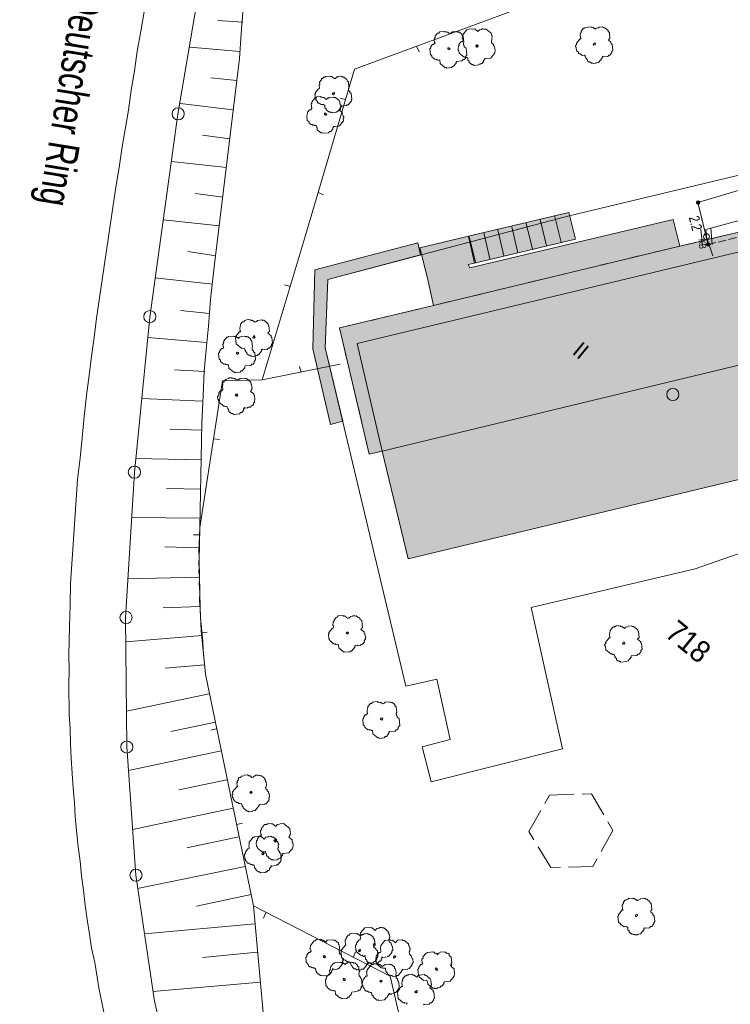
# Model space of a CAD drawing. Header units: metres. Extents: x -740 to 758, y -633 to 854.
# Tile 50 of 256: x -548 to -512, y -96 to -45. Entities that reach past the tile are written whole.
import ezdxf

# ---------------------------------------------------------------- set-up
doc = ezdxf.new("R2010")
doc.units = ezdxf.units.M
doc.header["$MEASUREMENT"] = 0
for name, pattern in [('1248_416', [1.664, 1.248, -0.416]), ('416_125', [0.5408, 0.416, -0.1248]), ('832_832', [1.664, 0.832, -0.832])]:
    doc.linetypes.add(name, pattern=pattern)
for name, color, linetype in [('Gas.LOVION', 7, 'Continuous'), ('Grundkarte.LOVION', 7, 'Continuous'), ('Grundkarte_Text.LOVION', 7, 'Continuous'), ('Strom.LOVION', 7, 'Continuous'), ('StromBemass.LOVION', 7, 'Continuous')]:
    doc.layers.add(name, color=color, linetype=linetype)
doc.styles.add('ERSTELLTER_STIL_1', font='arial.ttf')

msp = doc.modelspace()

# ---------------------------------------------------------------- hatches: boundary and pattern name
at = {"layer": 'Gas.LOVION', "linetype": 'Continuous', "lineweight": 13}
msp.add_hatch(color=7, dxfattribs=at).paths.add_polyline_path([(-512.062, -57.306), (-512.777, -57.553), (-512.638, -57.909), (-511.937, -57.678)])
at = {"layer": 'Grundkarte.LOVION', "linetype": 'Continuous', "lineweight": 18}
for color, points in [(9, [(-531.549, -61.133), (-530.03, -67.605), (-529.365, -67.451), (-528.028, -72.965), (-495.425, -65.137), (-497.963, -54.598), (-505.758, -56.483), (-508.678, -57.153), (-508.782, -56.69), (-509.023, -55.738), (-514.107, -56.945), (-526.726, -59.981)]), (254, [(-519.463, -56.581), (-519.802, -55.226), (-524.945, -56.438), (-524.631, -57.826)]), (254, [(-514.107, -56.945), (-514.447, -55.589), (-524.875, -58.056), (-524.951, -57.886), (-524.631, -57.826), (-524.945, -56.438), (-527.428, -57.035), (-527.039, -58.593), (-526.726, -59.981)]), (254, [(-514.107, -56.945), (-514.447, -55.589), (-524.875, -58.056), (-524.951, -57.886), (-524.631, -57.826), (-524.945, -56.438), (-527.428, -57.035), (-527.039, -58.593), (-526.726, -59.981)]), (254, [(-527.542, -56.78), (-532.816, -58.153), (-532.922, -62.213), (-532.011, -66.084), (-531.378, -65.904), (-532.278, -62.15), (-532.147, -58.649), (-527.394, -57.386)])]:
    msp.add_hatch(color=color, dxfattribs=at).paths.add_polyline_path(points)
at = {"layer": 'Strom.LOVION', "linetype": 'Continuous', "lineweight": 13}
msp.add_hatch(color=7, dxfattribs=at).paths.add_polyline_path([(-512.132, -56.737), (-513.159, -56.97), (-513.107, -57.201), (-512.083, -56.939)])
at = {"layer": 'StromBemass.LOVION', "linetype": 'Continuous', "lineweight": 13}
for points in [[(-513.102, -54.773), (-513.096, -54.764), (-513.09, -54.754), (-513.086, -54.743), (-513.083, -54.731), (-513.081, -54.719), (-513.081, -54.708), (-513.083, -54.696), (-513.086, -54.685), (-513.09, -54.674), (-513.096, -54.663), (-513.103, -54.654), (-513.111, -54.645), (-513.12, -54.638), (-513.13, -54.631), (-513.141, -54.626), (-513.152, -54.623), (-513.163, -54.621), (-513.175, -54.62), (-513.187, -54.621), (-513.199, -54.623), (-513.21, -54.627), (-513.22, -54.632), (-513.23, -54.638), (-513.239, -54.646), (-513.247, -54.654), (-513.254, -54.664), (-513.26, -54.674), (-513.264, -54.685), (-513.267, -54.697), (-513.269, -54.708), (-513.269, -54.72), (-513.267, -54.732), (-513.264, -54.743), (-513.26, -54.754), (-513.254, -54.764), (-513.247, -54.774), (-513.239, -54.782), (-513.23, -54.79), (-513.22, -54.796), (-513.209, -54.801), (-513.198, -54.805), (-513.186, -54.807), (-513.175, -54.808), (-513.163, -54.807), (-513.151, -54.805), (-513.14, -54.801), (-513.129, -54.796), (-513.12, -54.79), (-513.11, -54.782)], [(-512.585, -56.915), (-512.578, -56.905), (-512.573, -56.895), (-512.568, -56.884), (-512.565, -56.873), (-512.564, -56.861), (-512.564, -56.849), (-512.565, -56.837), (-512.568, -56.826), (-512.573, -56.815), (-512.578, -56.805), (-512.585, -56.795), (-512.594, -56.787), (-512.603, -56.779), (-512.613, -56.773), (-512.623, -56.768), (-512.635, -56.764), (-512.646, -56.762), (-512.658, -56.762), (-512.67, -56.762), (-512.681, -56.765), (-512.692, -56.768), (-512.703, -56.773), (-512.713, -56.78), (-512.722, -56.787), (-512.73, -56.796), (-512.737, -56.805), (-512.743, -56.816), (-512.747, -56.827), (-512.75, -56.838), (-512.751, -56.85), (-512.751, -56.862), (-512.75, -56.873), (-512.747, -56.885), (-512.742, -56.896), (-512.737, -56.906), (-512.73, -56.915), (-512.722, -56.924), (-512.712, -56.931), (-512.703, -56.938), (-512.692, -56.943), (-512.681, -56.946), (-512.669, -56.949), (-512.657, -56.949), (-512.646, -56.948), (-512.634, -56.946), (-512.623, -56.943), (-512.612, -56.937), (-512.602, -56.931), (-512.593, -56.924)], [(-512.584, -56.921), (-512.577, -56.911), (-512.572, -56.901), (-512.567, -56.89), (-512.565, -56.879), (-512.563, -56.867), (-512.563, -56.855), (-512.565, -56.844), (-512.568, -56.832), (-512.572, -56.821), (-512.578, -56.811), (-512.585, -56.801), (-512.593, -56.793), (-512.602, -56.785), (-512.612, -56.779), (-512.622, -56.774), (-512.634, -56.771), (-512.645, -56.768), (-512.657, -56.768), (-512.669, -56.768), (-512.68, -56.771), (-512.692, -56.774), (-512.702, -56.779), (-512.712, -56.786), (-512.721, -56.793), (-512.729, -56.802), (-512.736, -56.811), (-512.742, -56.822), (-512.746, -56.833), (-512.749, -56.844), (-512.75, -56.856), (-512.75, -56.868), (-512.749, -56.879), (-512.746, -56.891), (-512.741, -56.902), (-512.736, -56.912), (-512.729, -56.921), (-512.721, -56.93), (-512.712, -56.937), (-512.702, -56.944), (-512.691, -56.949), (-512.68, -56.952), (-512.668, -56.954), (-512.656, -56.955), (-512.645, -56.954), (-512.633, -56.952), (-512.622, -56.948), (-512.611, -56.943), (-512.601, -56.937), (-512.592, -56.93)]]:
    msp.add_hatch(color=7, dxfattribs=at).paths.add_polyline_path(points)

# ---------------------------------------------------------------- linework, layer by layer
at = {"layer": 'Gas.LOVION', "color": 5, "linetype": 'Continuous', "lineweight": 18}
msp.add_lwpolyline([(-476.437, -50.912), (-476.544, -50.878), (-482.316, -49.122), (-486.721, -47.602), (-492.199, -47.192), (-496.886, -50.34), (-500.934, -53.07), (-506.84, -54.49), (-512.787, -56.091), (-512.749, -56.472), (-512.418, -57.444)], dxfattribs=at)
at = {"layer": 'Gas.LOVION', "color": 251, "linetype": 'Continuous', "lineweight": 13}
for points in [[(-512.957, -56.921), (-513.04, -56.072)], [(-512.446, -56.856), (-512.529, -56.007)]]:
    msp.add_lwpolyline(points, dxfattribs=at)
msp.add_circle((-512.747, -56.463), 0.152, dxfattribs=at)
at = {"layer": 'Grundkarte.LOVION', "color": 8, "linetype": 'Continuous', "lineweight": 18}
for points in [[(-532.589, 43.216), (-531.329, 33.35), (-530.721, 25.311), (-530.592, 17.343), (-531.009, 9.825), (-532.069, 0.411), (-532.14, -0.069), (-531.421, -0.176), (-533.377, -12.514), (-535.621, -25.532), (-537.077, -33.92), (-537.845, -38.458), (-539.832, -50.179), (-541.269, -60.575), (-542.056, -68.544), (-542.511, -75.977), (-542.456, -82.592), (-541.99, -89.167), (-541.036, -95.606), (-539.528, -101.961), (-537.416, -107.843)], [(-532.589, 43.216), (-531.329, 33.35), (-530.721, 25.311), (-530.592, 17.343), (-531.009, 9.825), (-532.069, 0.411), (-532.14, -0.069), (-531.421, -0.176), (-533.377, -12.514), (-535.621, -25.532), (-537.077, -33.92), (-537.845, -38.458), (-539.832, -50.179), (-541.269, -60.575), (-542.056, -68.544), (-542.511, -75.977), (-542.456, -82.592), (-541.99, -89.167), (-541.036, -95.606), (-539.528, -101.961)], [(-539.528, -101.961), (-541.036, -95.606), (-541.99, -89.167), (-542.456, -82.592), (-542.511, -75.977), (-542.056, -68.544), (-541.269, -60.575), (-539.832, -50.179), (-537.845, -38.458), (-537.077, -33.92), (-506.655, -27.961), (-494.07, -25.489), (-488.65, -24.397), (-482.82, -23.266), (-479.165, -22.554), (-492.451, -73.181), (-493.663, -77.408), (-494.869, -81.102), (-496.361, -84.884), (-497.678, -88.648), (-498.423, -90.996), (-501.026, -100.65)], [(-531.515, -62.991), (-535.515, -63.796), (-533.307, -56.457), (-530.777, -47.875), (-520.793, -44.18), (-517.947, -30.365), (-506.655, -27.961)], [(-543.532, -96.678), (-543.879, -94.938), (-543.963, -94.385), (-544.096, -93.629), (-544.255, -92.906), (-544.356, -92.177), (-544.489, -91.422), (-544.59, -90.693), (-544.664, -89.931), (-544.765, -89.202), (-544.84, -88.441), (-544.94, -87.712), (-545.089, -86.19), (-545.132, -85.455), (-545.206, -84.694), (-545.248, -83.959), (-545.296, -83.166), (-545.339, -82.431), (-545.354, -81.664), (-545.397, -80.929), (-545.428, -79.395), (-545.412, -78.655), (-545.428, -77.888), (-545.395, -76.407), (-545.355, -75.31), (-545.341, -74.244), (-544.978, -68.889), (-544.847, -67.812), (-544.742, -66.767), (-544.643, -65.664), (-544.512, -64.587), (-544.375, -63.569), (-544.264, -62.583), (-544.122, -61.623), (-544.011, -60.637), (-543.013, -53.919), (-542.844, -52.927), (-542.701, -51.967), (-542.363, -49.983), (-542.226, -48.965), (-542.057, -47.973), (-541.921, -46.955), (-541.725, -45.931), (-541.556, -44.939)], [(-527.464, -46.99), (-527.61, -46.708)], [(-531.518, -49.366), (-531.245, -49.428)], [(-532.363, -54.326), (-532.64, -54.205)], [(-519.802, -55.226), (-519.463, -56.581)], [(-534.366, -58.925), (-534.062, -59.014)], [(-533.603, -63.107), (-533.515, -63.394)], [(-535.515, -63.796), (-537.55, -63.847), (-538.708, -71.349), (-538.763, -72.596), (-538.74, -72.83), (-538.759, -73.246), (-538.742, -73.422), (-538.751, -73.629), (-538.728, -73.864), (-538.747, -74.279), (-538.706, -74.689), (-538.725, -75.105), (-538.685, -75.515), (-538.671, -75.957), (-538.551, -77.186), (-538.537, -77.628), (-538.417, -78.858), (-535.955, -90.735), (-528.953, -94.336), (-524.459, -113.699)], [(-537.7, -66.847), (-537.998, -66.817)], [(-539.025, -71.735), (-538.7, -71.733)], [(-538.33, -76.721), (-538.623, -76.75)], [(-538.137, -81.727), (-537.876, -81.672)], [(-536.517, -86.504), (-536.836, -86.565)], [(-535.45, -91.365), (-535.33, -91.088)], [(-530.73, -93.091), (-530.851, -93.369)]]:
    msp.add_lwpolyline(points, dxfattribs=at)
at = {"layer": 'Grundkarte.LOVION', "color": 253, "linetype": 'Continuous', "lineweight": 18}
for points in [[(-539.528, -101.961), (-541.036, -95.606), (-541.99, -89.167), (-542.456, -82.592), (-542.511, -75.977), (-542.056, -68.544), (-541.269, -60.575), (-539.832, -50.179), (-537.845, -38.458), (-537.077, -33.92), (-506.655, -27.961), (-494.07, -25.489), (-488.65, -24.397), (-482.82, -23.266), (-479.165, -22.554), (-492.451, -73.181), (-493.663, -77.408), (-494.869, -81.102), (-496.361, -84.884), (-497.678, -88.648), (-498.423, -90.996), (-501.026, -100.65)], [(-510.146, -72.37), (-513.318, -73.478), (-521.726, -75.452), (-520.132, -82.686), (-526.853, -84.377), (-527.323, -82.591), (-525.882, -82.213), (-526.569, -79.118), (-528.159, -79.48), (-532.278, -62.15), (-532.147, -58.649), (-519.785, -55.401), (-509.649, -52.962)], [(-508.782, -56.69), (-530.644, -61.931), (-529.365, -67.451), (-528.028, -72.965), (-495.425, -65.137)]]:
    msp.add_lwpolyline(points, dxfattribs=at)
at = {"layer": 'Grundkarte.LOVION', "color": 7, "linetype": 'Continuous', "lineweight": 13}
for points in [[(-539.528, -101.961), (-541.036, -95.606), (-541.99, -89.167), (-542.456, -82.592), (-542.511, -75.977), (-542.056, -68.544), (-541.269, -60.575), (-539.832, -50.179), (-537.845, -38.458)], [(-536.432, -44.142), (-536.565, -45.81), (-536.682, -47.329), (-537.973, -58.007), (-538.164, -59.681), (-538.267, -61.05), (-538.386, -62.244), (-538.485, -63.348), (-538.541, -64.594), (-538.611, -65.99), (-538.642, -67.796), (-538.708, -71.349), (-538.75, -73.038), (-538.728, -73.864), (-538.712, -74.631), (-538.685, -75.515), (-538.635, -76.633), (-538.417, -78.858), (-535.955, -90.735), (-535.333, -97.708)], [(-536.508, -45.48), (-537.787, -45.398)], [(-536.658, -46.972), (-539.221, -46.75)], [(-536.808, -48.465), (-538.151, -48.33)], [(-537.016, -49.963), (-539.708, -49.635)], [(-537.165, -51.455), (-538.573, -51.268)], [(-537.347, -52.921), (-540.156, -52.605)], [(-537.523, -54.446), (-538.931, -54.258)], [(-537.705, -55.912), (-540.573, -55.601)], [(-537.881, -57.436), (-539.321, -57.223)], [(-538.063, -58.902), (-541.021, -58.571)], [(-538.212, -60.395), (-539.705, -60.245)], [(-538.362, -61.887), (-541.373, -61.62)], [(-538.453, -63.374), (-539.998, -63.289)], [(-538.571, -64.893), (-541.688, -64.754)], [(-538.603, -66.374), (-540.233, -66.326)], [(-538.662, -67.887), (-542.008, -67.83)], [(-538.663, -69.394), (-540.41, -69.358)], [(-538.695, -70.875), (-542.216, -70.835)], [(-538.754, -72.388), (-540.501, -72.352)], [(-538.754, -73.896), (-542.381, -73.984)], [(-538.696, -75.397), (-540.581, -75.464)], [(-538.58, -76.893), (-542.508, -77.218)], [(-538.463, -78.389), (-540.486, -78.558)], [(-538.229, -79.874), (-542.458, -80.76)], [(-537.91, -81.32), (-540.197, -81.81)], [(-537.618, -82.799), (-542.368, -83.796)], [(-537.326, -84.278), (-539.788, -84.785)], [(-537.007, -85.725), (-542.161, -86.82)], [(-536.714, -87.203), (-539.379, -87.76)], [(-536.39, -88.709), (-541.895, -89.838)], [(-536.071, -90.155), (-538.88, -90.755)], [(-535.896, -91.645), (-541.549, -92.169)], [(-535.753, -93.109), (-538.563, -93.384)], [(-535.604, -94.632), (-541.114, -95.111)]]:
    msp.add_lwpolyline(points, dxfattribs=at)
at = {"layer": 'Grundkarte.LOVION', "color": 9, "linetype": 'Continuous', "lineweight": 18}
for points in [[(-524.09, -47.34), (-524.17, -47.436), (-524.164, -47.495), (-524.243, -47.591), (-524.302, -47.597), (-524.328, -47.629), (-524.387, -47.635), (-524.413, -47.667), (-524.647, -47.69), (-524.711, -47.637), (-524.77, -47.642), (-524.899, -47.537), (-524.904, -47.478), (-524.969, -47.425), (-524.98, -47.308), (-525.012, -47.282), (-525.071, -47.288), (-525.103, -47.261), (-525.161, -47.267), (-525.418, -47.056), (-525.43, -46.939), (-525.462, -46.912), (-525.474, -46.795), (-525.447, -46.763), (-525.453, -46.704), (-525.426, -46.672), (-525.432, -46.614), (-525.327, -46.485), (-525.268, -46.479), (-525.215, -46.415), (-525.221, -46.357), (-525.253, -46.33), (-525.259, -46.272), (-525.232, -46.239), (-525.238, -46.181), (-525.212, -46.149), (-525.217, -46.09), (-525.032, -45.865), (-524.974, -45.859), (-524.947, -45.827), (-524.772, -45.81), (-524.74, -45.837), (-524.623, -45.825), (-524.462, -45.957), (-524.383, -45.861), (-524.266, -45.849), (-524.239, -45.817), (-524.181, -45.811), (-524.148, -45.838), (-524.031, -45.826), (-523.774, -46.038), (-523.763, -46.155), (-523.731, -46.181), (-523.725, -46.24), (-523.751, -46.272), (-523.74, -46.389), (-523.766, -46.421), (-523.755, -46.538), (-523.658, -46.618), (-523.653, -46.676), (-523.621, -46.703), (-523.615, -46.761), (-523.583, -46.787), (-523.566, -46.963), (-523.592, -46.995), (-523.586, -47.054), (-523.798, -47.311)], [(-518.072, -47.224), (-518.099, -47.256), (-518.093, -47.315), (-518.278, -47.54), (-518.395, -47.551), (-518.421, -47.583), (-518.538, -47.595), (-518.571, -47.568), (-518.629, -47.574), (-518.693, -47.521), (-518.752, -47.527), (-518.848, -47.448), (-518.854, -47.389), (-518.918, -47.336), (-518.924, -47.278), (-518.956, -47.251), (-518.962, -47.193), (-518.994, -47.166), (-519.111, -47.178), (-519.208, -47.099), (-519.266, -47.104), (-519.298, -47.078), (-519.304, -47.019), (-519.4, -46.94), (-519.418, -46.764), (-519.45, -46.738), (-519.455, -46.68), (-519.403, -46.615), (-519.408, -46.557), (-519.223, -46.332), (-519.165, -46.326), (-519.197, -46.3), (-519.22, -46.065), (-519.167, -46.001), (-519.173, -45.943), (-519.041, -45.782), (-518.982, -45.776), (-518.956, -45.744), (-518.663, -45.715), (-518.631, -45.742), (-518.572, -45.736), (-518.444, -45.842), (-518.391, -45.777), (-518.274, -45.766), (-518.247, -45.734), (-518.072, -45.717), (-518.007, -45.769), (-517.949, -45.764), (-517.788, -45.896), (-517.783, -45.954), (-517.718, -46.007), (-517.69, -46.3), (-517.769, -46.396), (-517.64, -46.502), (-517.635, -46.561), (-517.57, -46.613), (-517.542, -46.906), (-517.595, -46.97), (-517.589, -47.029), (-517.694, -47.158), (-517.753, -47.163), (-517.806, -47.228), (-518.04, -47.25)], [(-525.554, -47.483), (-525.58, -47.515), (-525.575, -47.573), (-525.707, -47.734), (-525.765, -47.74), (-525.818, -47.804), (-526.052, -47.827), (-526.085, -47.801), (-526.143, -47.806), (-526.4, -47.595), (-526.417, -47.419), (-526.476, -47.425), (-526.508, -47.399), (-526.567, -47.404), (-526.599, -47.378), (-526.657, -47.384), (-526.818, -47.252), (-526.824, -47.193), (-526.888, -47.14), (-526.917, -46.847), (-526.864, -46.783), (-526.87, -46.725), (-526.79, -46.628), (-526.732, -46.622), (-526.653, -46.526), (-526.685, -46.5), (-526.696, -46.383), (-526.67, -46.35), (-526.675, -46.292), (-526.649, -46.26), (-526.655, -46.201), (-526.523, -46.04), (-526.464, -46.035), (-526.411, -45.97), (-526.177, -45.948), (-526.145, -45.974), (-526.086, -45.968), (-526.054, -45.995), (-525.996, -45.989), (-525.899, -46.068), (-525.873, -46.036), (-525.814, -46.03), (-525.761, -45.966), (-525.586, -45.949), (-525.554, -45.975), (-525.495, -45.97), (-525.463, -45.996), (-525.404, -45.99), (-525.276, -46.096), (-525.27, -46.154), (-525.206, -46.207), (-525.177, -46.5), (-525.204, -46.532), (-525.192, -46.649), (-525.16, -46.676), (-525.154, -46.734), (-525.058, -46.813), (-525.024, -47.165), (-525.103, -47.261), (-525.097, -47.32), (-525.15, -47.384), (-525.208, -47.39), (-525.261, -47.454)], [(-525.91, -46.867), (-525.936, -46.899), (-526.001, -46.847), (-526.006, -46.788), (-525.948, -46.782), (-525.883, -46.835)], [(-524.472, -46.756), (-524.505, -46.73), (-524.531, -46.762), (-524.563, -46.736), (-524.537, -46.703), (-524.569, -46.677), (-524.542, -46.645), (-524.51, -46.671), (-524.484, -46.639), (-524.452, -46.666), (-524.478, -46.698), (-524.446, -46.724)], [(-518.454, -46.641), (-518.513, -46.646), (-518.545, -46.62), (-518.519, -46.588), (-518.492, -46.556), (-518.434, -46.55), (-518.46, -46.582), (-518.428, -46.609)], [(-531.451, -49.744), (-531.445, -49.802), (-531.657, -50.06), (-531.715, -50.065), (-531.742, -50.097), (-531.917, -50.115), (-531.949, -50.088), (-532.008, -50.094), (-532.04, -50.068), (-532.099, -50.073), (-532.227, -49.968), (-532.233, -49.909), (-532.297, -49.856), (-532.309, -49.739), (-532.373, -49.686), (-532.49, -49.698), (-532.586, -49.618), (-532.645, -49.624), (-532.677, -49.598), (-532.683, -49.539), (-532.747, -49.486), (-532.753, -49.428), (-532.785, -49.401), (-532.808, -49.167), (-532.781, -49.135), (-532.787, -49.077), (-532.629, -48.884), (-532.57, -48.878), (-532.587, -48.702), (-532.561, -48.67), (-532.572, -48.553), (-532.467, -48.425), (-532.472, -48.366), (-532.414, -48.36), (-532.361, -48.296), (-532.303, -48.29), (-532.276, -48.258), (-532.042, -48.235), (-532.01, -48.262), (-531.951, -48.256), (-531.823, -48.362), (-531.764, -48.356), (-531.711, -48.292), (-531.653, -48.286), (-531.626, -48.254), (-531.451, -48.237), (-531.386, -48.289), (-531.328, -48.284), (-531.167, -48.416), (-531.161, -48.474), (-531.097, -48.527), (-531.069, -48.82), (-531.095, -48.852), (-531.083, -48.969), (-531.019, -49.022), (-531.013, -49.08), (-530.949, -49.133), (-530.921, -49.426), (-530.947, -49.458), (-530.941, -49.517), (-531.1, -49.71), (-531.158, -49.715), (-531.185, -49.747), (-531.419, -49.77)], [(-531.849, -50.817), (-531.901, -50.882), (-531.896, -50.94), (-532.001, -51.069), (-532.06, -51.074), (-532.113, -51.139), (-532.405, -51.167), (-532.438, -51.141), (-532.496, -51.147), (-532.689, -50.988), (-532.7, -50.871), (-532.733, -50.845), (-532.738, -50.786), (-532.77, -50.76), (-532.829, -50.765), (-532.861, -50.739), (-532.92, -50.745), (-532.952, -50.718), (-533.01, -50.724), (-533.107, -50.645), (-533.113, -50.586), (-533.209, -50.507), (-533.232, -50.273), (-533.205, -50.241), (-533.211, -50.182), (-533.185, -50.15), (-533.19, -50.091), (-533.085, -49.963), (-533.026, -49.957), (-532.973, -49.893), (-532.996, -49.659), (-532.97, -49.626), (-532.976, -49.568), (-532.817, -49.375), (-532.759, -49.369), (-532.706, -49.305), (-532.53, -49.288), (-532.498, -49.314), (-532.439, -49.309), (-532.407, -49.335), (-532.349, -49.329), (-532.22, -49.435), (-532.167, -49.371), (-532.109, -49.365), (-532.082, -49.333), (-531.848, -49.31), (-531.816, -49.336), (-531.757, -49.331), (-531.565, -49.489), (-531.559, -49.548), (-531.527, -49.574), (-531.515, -49.691), (-531.483, -49.718), (-531.477, -49.776), (-531.504, -49.808), (-531.492, -49.925), (-531.545, -49.99), (-531.417, -50.095), (-531.405, -50.212), (-531.373, -50.239), (-531.367, -50.297), (-531.335, -50.324), (-531.33, -50.382), (-531.356, -50.414), (-531.345, -50.532), (-531.556, -50.789), (-531.614, -50.794), (-531.641, -50.826), (-531.758, -50.838), (-531.79, -50.812)], [(-531.833, -49.161), (-531.86, -49.193), (-531.924, -49.14), (-531.897, -49.108), (-531.871, -49.076), (-531.839, -49.102), (-531.813, -49.07), (-531.807, -49.128)], [(-532.231, -50.234), (-532.263, -50.208), (-532.289, -50.24), (-532.321, -50.213), (-532.327, -50.155), (-532.301, -50.123), (-532.204, -50.202)], [(-535.521, -62.23), (-535.547, -62.262), (-535.541, -62.321), (-535.7, -62.514), (-535.759, -62.519), (-535.785, -62.552), (-535.843, -62.557), (-535.87, -62.589), (-535.987, -62.601), (-536.019, -62.574), (-536.078, -62.58), (-536.142, -62.527), (-536.201, -62.533), (-536.297, -62.454), (-536.303, -62.395), (-536.367, -62.342), (-536.373, -62.284), (-536.405, -62.257), (-536.411, -62.199), (-536.443, -62.173), (-536.56, -62.184), (-536.849, -61.946), (-536.878, -61.653), (-536.851, -61.621), (-536.857, -61.563), (-536.672, -61.338), (-536.613, -61.332), (-536.646, -61.306), (-536.663, -61.13), (-536.636, -61.098), (-536.642, -61.039), (-536.616, -61.007), (-536.621, -60.949), (-536.516, -60.82), (-536.457, -60.814), (-536.404, -60.75), (-536.346, -60.744), (-536.319, -60.712), (-536.202, -60.701), (-536.17, -60.727), (-536.112, -60.721), (-536.079, -60.748), (-536.021, -60.742), (-535.892, -60.848), (-535.866, -60.816), (-535.807, -60.81), (-535.755, -60.746), (-535.52, -60.723), (-535.488, -60.749), (-535.43, -60.743), (-535.205, -60.928), (-535.199, -60.987), (-535.167, -61.013), (-535.138, -61.306), (-535.217, -61.403), (-535.057, -61.535), (-535.051, -61.593), (-535.019, -61.62), (-534.99, -61.912), (-535.043, -61.977), (-535.037, -62.035), (-535.143, -62.164), (-535.202, -62.169), (-535.254, -62.234), (-535.489, -62.257)], [(-536.383, -63.083), (-536.41, -63.115), (-536.404, -63.174), (-536.536, -63.334), (-536.595, -63.34), (-536.647, -63.404), (-536.882, -63.427), (-536.914, -63.401), (-536.972, -63.407), (-537.229, -63.195), (-537.247, -63.02), (-537.305, -63.025), (-537.337, -62.999), (-537.396, -63.005), (-537.428, -62.978), (-537.486, -62.984), (-537.647, -62.852), (-537.653, -62.793), (-537.717, -62.74), (-537.746, -62.448), (-537.693, -62.383), (-537.699, -62.325), (-537.593, -62.196), (-537.534, -62.191), (-537.482, -62.126), (-537.514, -62.1), (-537.525, -61.983), (-537.499, -61.951), (-537.505, -61.892), (-537.478, -61.86), (-537.484, -61.801), (-537.325, -61.609), (-537.267, -61.603), (-537.24, -61.571), (-537.006, -61.548), (-536.974, -61.574), (-536.915, -61.569), (-536.883, -61.595), (-536.825, -61.589), (-536.728, -61.668), (-536.676, -61.604), (-536.617, -61.598), (-536.591, -61.566), (-536.415, -61.549), (-536.383, -61.576), (-536.324, -61.57), (-536.292, -61.596), (-536.234, -61.591), (-536.105, -61.696), (-536.099, -61.755), (-536.035, -61.808), (-536.006, -62.1), (-536.033, -62.132), (-536.021, -62.25), (-535.957, -62.302), (-535.951, -62.361), (-535.887, -62.414), (-535.853, -62.765), (-535.932, -62.861), (-535.926, -62.92), (-535.979, -62.984), (-536.038, -62.99), (-536.09, -63.054)], [(-535.903, -61.647), (-535.929, -61.679), (-535.994, -61.626), (-535.967, -61.594), (-535.941, -61.562), (-535.914, -61.53), (-535.882, -61.556), (-535.909, -61.588), (-535.877, -61.615)], [(-536.739, -62.468), (-536.765, -62.5), (-536.83, -62.447), (-536.835, -62.388), (-536.777, -62.383), (-536.713, -62.435)], [(-536.411, -65.214), (-536.464, -65.278), (-536.458, -65.337), (-536.564, -65.465), (-536.623, -65.471), (-536.675, -65.535), (-536.968, -65.564), (-537.032, -65.511), (-537.091, -65.517), (-537.22, -65.411), (-537.225, -65.352), (-537.257, -65.326), (-537.263, -65.267), (-537.295, -65.241), (-537.301, -65.182), (-537.333, -65.156), (-537.392, -65.162), (-537.424, -65.135), (-537.482, -65.141), (-537.74, -64.93), (-537.751, -64.813), (-537.783, -64.786), (-537.795, -64.669), (-537.768, -64.637), (-537.774, -64.578), (-537.721, -64.514), (-537.727, -64.456), (-537.648, -64.359), (-537.589, -64.354), (-537.536, -64.289), (-537.553, -64.114), (-537.527, -64.081), (-537.538, -63.964), (-537.38, -63.772), (-537.321, -63.766), (-537.295, -63.734), (-537.236, -63.728), (-537.21, -63.696), (-537.093, -63.684), (-537.061, -63.711), (-537.002, -63.705), (-536.97, -63.731), (-536.911, -63.726), (-536.783, -63.831), (-536.73, -63.767), (-536.672, -63.761), (-536.645, -63.729), (-536.411, -63.706), (-536.379, -63.733), (-536.32, -63.727), (-536.095, -63.912), (-536.084, -64.029), (-536.052, -64.055), (-536.034, -64.231), (-536.061, -64.263), (-536.055, -64.322), (-536.108, -64.386), (-535.947, -64.518), (-535.942, -64.577), (-535.909, -64.603), (-535.887, -64.837), (-535.913, -64.869), (-535.907, -64.928), (-535.96, -64.992), (-535.954, -65.051), (-536.007, -65.115), (-536.066, -65.121), (-536.119, -65.185), (-536.236, -65.197), (-536.262, -65.229), (-536.379, -65.24)], [(-536.793, -64.63), (-536.826, -64.604), (-536.852, -64.636), (-536.884, -64.61), (-536.858, -64.578), (-536.89, -64.551), (-536.863, -64.519), (-536.831, -64.545), (-536.805, -64.513), (-536.773, -64.54), (-536.799, -64.572), (-536.767, -64.598)], [(-530.757, -77.399), (-530.751, -77.458), (-530.936, -77.683), (-530.995, -77.689), (-531.021, -77.721), (-531.255, -77.744), (-531.287, -77.717), (-531.346, -77.723), (-531.571, -77.538), (-531.577, -77.48), (-531.609, -77.453), (-531.62, -77.336), (-531.737, -77.348), (-531.77, -77.321), (-531.828, -77.327), (-532.053, -77.142), (-532.059, -77.083), (-532.091, -77.057), (-532.114, -76.823), (-532.087, -76.791), (-532.093, -76.732), (-531.908, -76.507), (-531.85, -76.501), (-531.861, -76.384), (-531.893, -76.358), (-531.899, -76.299), (-531.873, -76.267), (-531.878, -76.209), (-531.825, -76.144), (-531.831, -76.086), (-531.726, -75.957), (-531.667, -75.952), (-531.614, -75.887), (-531.38, -75.864), (-531.348, -75.891), (-531.289, -75.885), (-531.129, -76.017), (-531.102, -75.985), (-531.044, -75.979), (-530.991, -75.915), (-530.874, -75.904), (-530.847, -75.871), (-530.789, -75.866), (-530.757, -75.892), (-530.698, -75.886), (-530.602, -75.966), (-530.543, -75.96), (-530.511, -75.986), (-530.505, -76.045), (-530.409, -76.124), (-530.374, -76.475), (-530.454, -76.572), (-530.293, -76.704), (-530.287, -76.762), (-530.255, -76.789), (-530.244, -76.906), (-530.212, -76.932), (-530.206, -76.991), (-530.232, -77.023), (-530.226, -77.082), (-530.279, -77.146), (-530.274, -77.204), (-530.379, -77.333), (-530.438, -77.339), (-530.491, -77.403), (-530.608, -77.414), (-530.64, -77.388)], [(-516.58, -77.905), (-516.606, -77.937), (-516.601, -77.996), (-516.759, -78.188), (-516.818, -78.194), (-516.844, -78.226), (-517.137, -78.255), (-517.201, -78.202), (-517.26, -78.208), (-517.356, -78.129), (-517.362, -78.07), (-517.426, -78.017), (-517.432, -77.959), (-517.464, -77.932), (-517.47, -77.874), (-517.502, -77.847), (-517.56, -77.853), (-517.592, -77.827), (-517.651, -77.832), (-517.908, -77.621), (-517.925, -77.445), (-517.957, -77.419), (-517.963, -77.36), (-517.91, -77.296), (-517.916, -77.238), (-517.731, -77.013), (-517.673, -77.007), (-517.705, -76.98), (-517.722, -76.805), (-517.695, -76.773), (-517.701, -76.714), (-517.675, -76.682), (-517.68, -76.623), (-517.548, -76.463), (-517.49, -76.457), (-517.463, -76.425), (-517.405, -76.419), (-517.378, -76.387), (-517.261, -76.376), (-517.229, -76.402), (-517.171, -76.396), (-517.139, -76.423), (-517.08, -76.417), (-516.951, -76.523), (-516.899, -76.458), (-516.781, -76.447), (-516.755, -76.415), (-516.579, -76.398), (-516.547, -76.424), (-516.489, -76.418), (-516.264, -76.603), (-516.258, -76.662), (-516.226, -76.688), (-516.197, -76.981), (-516.277, -77.077), (-516.116, -77.209), (-516.11, -77.268), (-516.078, -77.294), (-516.049, -77.587), (-516.102, -77.651), (-516.096, -77.71), (-516.202, -77.838), (-516.261, -77.844), (-516.313, -77.908), (-516.548, -77.931)], [(-531.113, -76.784), (-531.139, -76.816), (-531.203, -76.763), (-531.177, -76.731), (-531.151, -76.699), (-531.086, -76.752)], [(-516.962, -77.322), (-516.994, -77.295), (-517.021, -77.327), (-517.053, -77.301), (-517.026, -77.269), (-517, -77.237), (-516.973, -77.205), (-516.941, -77.231), (-516.936, -77.29)], [(-528.996, -81.808), (-529.022, -81.841), (-529.017, -81.899), (-529.149, -82.06), (-529.207, -82.066), (-529.26, -82.13), (-529.494, -82.153), (-529.526, -82.126), (-529.585, -82.132), (-529.842, -81.921), (-529.859, -81.745), (-529.918, -81.751), (-529.95, -81.724), (-530.008, -81.73), (-530.041, -81.704), (-530.099, -81.709), (-530.26, -81.577), (-530.266, -81.519), (-530.33, -81.466), (-530.358, -81.173), (-530.306, -81.109), (-530.311, -81.05), (-530.232, -80.954), (-530.174, -80.948), (-530.094, -80.852), (-530.126, -80.825), (-530.138, -80.708), (-530.111, -80.676), (-530.117, -80.618), (-530.091, -80.586), (-530.097, -80.527), (-529.964, -80.366), (-529.906, -80.361), (-529.853, -80.296), (-529.619, -80.273), (-529.587, -80.3), (-529.528, -80.294), (-529.496, -80.32), (-529.437, -80.315), (-529.341, -80.394), (-529.315, -80.362), (-529.256, -80.356), (-529.203, -80.292), (-529.028, -80.275), (-528.995, -80.301), (-528.937, -80.295), (-528.905, -80.322), (-528.846, -80.316), (-528.718, -80.422), (-528.712, -80.48), (-528.648, -80.533), (-528.619, -80.826), (-528.645, -80.858), (-528.634, -80.975), (-528.602, -81.001), (-528.596, -81.06), (-528.5, -81.139), (-528.465, -81.491), (-528.545, -81.587), (-528.539, -81.646), (-528.592, -81.71), (-528.65, -81.716), (-528.703, -81.78)], [(-529.352, -81.193), (-529.378, -81.225), (-529.442, -81.172), (-529.448, -81.114), (-529.389, -81.108), (-529.325, -81.161)], [(-535.666, -85.534), (-535.66, -85.593), (-535.871, -85.85), (-535.989, -85.862), (-536.015, -85.894), (-536.191, -85.911), (-536.223, -85.884), (-536.281, -85.89), (-536.474, -85.732), (-536.48, -85.673), (-536.544, -85.62), (-536.556, -85.503), (-536.614, -85.509), (-536.646, -85.482), (-536.705, -85.488), (-536.769, -85.435), (-536.828, -85.441), (-536.956, -85.335), (-536.962, -85.277), (-536.994, -85.25), (-537, -85.192), (-537.032, -85.166), (-537.043, -85.048), (-537.017, -85.016), (-537.028, -84.899), (-536.817, -84.642), (-536.759, -84.636), (-536.791, -84.61), (-536.808, -84.434), (-536.781, -84.402), (-536.787, -84.344), (-536.734, -84.279), (-536.74, -84.221), (-536.687, -84.156), (-536.629, -84.151), (-536.576, -84.086), (-536.459, -84.075), (-536.432, -84.043), (-536.257, -84.026), (-536.192, -84.079), (-536.134, -84.073), (-536.037, -84.152), (-535.979, -84.146), (-535.926, -84.082), (-535.868, -84.076), (-535.841, -84.044), (-535.724, -84.033), (-535.692, -84.059), (-535.633, -84.053), (-535.601, -84.08), (-535.543, -84.074), (-535.382, -84.206), (-535.376, -84.265), (-535.344, -84.291), (-535.338, -84.35), (-535.306, -84.376), (-535.289, -84.552), (-535.315, -84.584), (-535.31, -84.642), (-535.336, -84.675), (-535.33, -84.733), (-535.266, -84.786), (-535.26, -84.845), (-535.196, -84.897), (-535.19, -84.956), (-535.158, -84.982), (-535.141, -85.158), (-535.168, -85.19), (-535.156, -85.307), (-535.315, -85.5), (-535.373, -85.506), (-535.4, -85.538), (-535.634, -85.561)], [(-536.048, -84.951), (-536.074, -84.983), (-536.139, -84.93), (-536.112, -84.898), (-536.086, -84.866), (-536.022, -84.919)], [(-534.445, -88.046), (-534.471, -88.078), (-534.466, -88.136), (-534.598, -88.297), (-534.656, -88.303), (-534.683, -88.335), (-534.741, -88.341), (-534.768, -88.373), (-534.943, -88.39), (-534.976, -88.363), (-535.034, -88.369), (-535.13, -88.29), (-535.189, -88.296), (-535.195, -88.237), (-535.291, -88.158), (-535.303, -88.041), (-535.335, -88.014), (-535.34, -87.956), (-535.516, -87.973), (-535.741, -87.788), (-535.747, -87.729), (-535.811, -87.677), (-535.828, -87.501), (-535.802, -87.469), (-535.808, -87.41), (-535.755, -87.346), (-535.76, -87.287), (-535.655, -87.159), (-535.596, -87.153), (-535.543, -87.089), (-535.576, -87.062), (-535.593, -86.887), (-535.54, -86.823), (-535.546, -86.764), (-535.387, -86.571), (-535.27, -86.56), (-535.244, -86.528), (-535.068, -86.51), (-535.036, -86.537), (-534.977, -86.531), (-534.817, -86.663), (-534.737, -86.567), (-534.62, -86.555), (-534.594, -86.523), (-534.418, -86.506), (-534.097, -86.77), (-534.068, -87.063), (-534.095, -87.095), (-534.089, -87.154), (-534.142, -87.218), (-533.981, -87.35), (-533.97, -87.467), (-533.937, -87.493), (-533.92, -87.669), (-533.947, -87.701), (-533.941, -87.76), (-533.994, -87.824), (-533.988, -87.883), (-534.047, -87.888), (-534.152, -88.017)], [(-535.064, -88.668), (-535.058, -88.726), (-535.138, -88.823), (-535.132, -88.881), (-535.158, -88.913), (-535.217, -88.919), (-535.27, -88.983), (-535.328, -88.989), (-535.355, -89.021), (-535.589, -89.044), (-535.653, -88.991), (-535.712, -88.997), (-535.84, -88.891), (-535.846, -88.833), (-535.91, -88.78), (-535.922, -88.663), (-535.954, -88.636), (-536.012, -88.642), (-536.044, -88.616), (-536.103, -88.621), (-536.199, -88.542), (-536.258, -88.548), (-536.29, -88.521), (-536.296, -88.463), (-536.36, -88.41), (-536.366, -88.352), (-536.398, -88.325), (-536.421, -88.091), (-536.368, -88.027), (-536.374, -87.968), (-536.242, -87.807), (-536.183, -87.802), (-536.2, -87.626), (-536.174, -87.594), (-536.185, -87.477), (-535.974, -87.22), (-535.915, -87.214), (-535.889, -87.182), (-535.655, -87.159), (-535.623, -87.185), (-535.564, -87.18), (-535.403, -87.312), (-535.324, -87.215), (-535.207, -87.204), (-535.181, -87.172), (-535.064, -87.16), (-534.999, -87.213), (-534.941, -87.207), (-534.78, -87.339), (-534.774, -87.398), (-534.71, -87.451), (-534.704, -87.509), (-534.672, -87.536), (-534.666, -87.594), (-534.693, -87.626), (-534.681, -87.744), (-534.708, -87.776), (-534.696, -87.893), (-534.632, -87.946), (-534.626, -88.004), (-534.562, -88.057), (-534.534, -88.35), (-534.56, -88.382), (-534.554, -88.44), (-534.713, -88.633), (-534.771, -88.639), (-534.798, -88.671), (-535.032, -88.694)], [(-534.801, -87.43), (-534.827, -87.462), (-534.924, -87.383), (-534.897, -87.351), (-534.839, -87.345), (-534.806, -87.372), (-534.833, -87.404)], [(-535.446, -88.084), (-535.473, -88.116), (-535.537, -88.064), (-535.51, -88.031), (-535.484, -87.999), (-535.452, -88.026), (-535.425, -87.994), (-535.393, -88.02), (-535.42, -88.052)], [(-515.926, -91.85), (-515.952, -91.883), (-515.946, -91.941), (-516.131, -92.166), (-516.248, -92.178), (-516.275, -92.21), (-516.392, -92.221), (-516.424, -92.195), (-516.483, -92.201), (-516.515, -92.174), (-516.573, -92.18), (-516.702, -92.074), (-516.708, -92.016), (-516.772, -91.963), (-516.783, -91.846), (-516.848, -91.793), (-516.965, -91.804), (-517.093, -91.699), (-517.152, -91.704), (-517.157, -91.646), (-517.254, -91.567), (-517.283, -91.274), (-517.256, -91.242), (-517.262, -91.183), (-517.077, -90.958), (-517.018, -90.952), (-517.051, -90.926), (-517.073, -90.692), (-516.994, -90.595), (-517, -90.537), (-516.921, -90.44), (-516.862, -90.435), (-516.836, -90.403), (-516.777, -90.397), (-516.724, -90.333), (-516.692, -90.359), (-516.517, -90.342), (-516.484, -90.368), (-516.426, -90.362), (-516.297, -90.468), (-516.271, -90.436), (-516.212, -90.43), (-516.186, -90.398), (-516.127, -90.392), (-516.101, -90.36), (-515.925, -90.343), (-515.861, -90.396), (-515.802, -90.39), (-515.642, -90.522), (-515.636, -90.581), (-515.572, -90.634), (-515.543, -90.926), (-515.596, -90.991), (-515.59, -91.049), (-515.494, -91.128), (-515.488, -91.187), (-515.424, -91.24), (-515.395, -91.533), (-515.448, -91.597), (-515.442, -91.655), (-515.548, -91.784), (-515.607, -91.79), (-515.659, -91.854), (-515.894, -91.877)], [(-516.308, -91.267), (-516.334, -91.299), (-516.399, -91.246), (-516.372, -91.214), (-516.346, -91.182), (-516.319, -91.15), (-516.287, -91.176), (-516.281, -91.235)], [(-530.114, -93.651), (-530.14, -93.684), (-530.134, -93.742), (-530.319, -93.967), (-530.436, -93.979), (-530.463, -94.011), (-530.58, -94.022), (-530.612, -93.996), (-530.671, -94.001), (-530.735, -93.949), (-530.793, -93.954), (-530.89, -93.875), (-530.896, -93.817), (-530.96, -93.764), (-530.966, -93.705), (-530.998, -93.679), (-531.003, -93.62), (-531.036, -93.594), (-531.153, -93.605), (-531.281, -93.5), (-531.34, -93.505), (-531.346, -93.447), (-531.442, -93.368), (-531.471, -93.075), (-531.444, -93.043), (-531.45, -92.984), (-531.265, -92.759), (-531.206, -92.753), (-531.239, -92.727), (-531.262, -92.493), (-531.209, -92.428), (-531.214, -92.37), (-531.109, -92.241), (-531.05, -92.236), (-530.997, -92.171), (-530.705, -92.143), (-530.672, -92.169), (-530.614, -92.163), (-530.485, -92.269), (-530.459, -92.237), (-530.4, -92.231), (-530.374, -92.199), (-530.315, -92.193), (-530.289, -92.161), (-530.113, -92.144), (-530.049, -92.197), (-529.991, -92.191), (-529.83, -92.323), (-529.824, -92.382), (-529.76, -92.435), (-529.731, -92.727), (-529.81, -92.824), (-529.682, -92.929), (-529.676, -92.988), (-529.612, -93.041), (-529.583, -93.334), (-529.636, -93.398), (-529.63, -93.456), (-529.736, -93.585), (-529.795, -93.591), (-529.847, -93.655), (-530.082, -93.678)], [(-529.375, -93.343), (-529.37, -93.401), (-529.423, -93.466), (-529.417, -93.524), (-529.443, -93.556), (-529.502, -93.562), (-529.581, -93.658), (-529.64, -93.664), (-529.666, -93.696), (-529.9, -93.719), (-529.997, -93.64), (-530.055, -93.646), (-530.152, -93.566), (-530.157, -93.508), (-530.222, -93.455), (-530.239, -93.279), (-530.265, -93.312), (-530.324, -93.317), (-530.388, -93.264), (-530.447, -93.27), (-530.672, -93.085), (-530.677, -93.027), (-530.709, -93), (-530.732, -92.766), (-530.68, -92.702), (-530.685, -92.643), (-530.553, -92.483), (-530.495, -92.477), (-530.5, -92.418), (-530.474, -92.386), (-530.491, -92.211), (-530.465, -92.178), (-530.47, -92.12), (-530.259, -91.863), (-529.966, -91.834), (-529.934, -91.861), (-529.876, -91.855), (-529.715, -91.987), (-529.636, -91.89), (-529.519, -91.879), (-529.492, -91.847), (-529.375, -91.835), (-529.343, -91.862), (-529.284, -91.856), (-529.059, -92.041), (-529.054, -92.1), (-529.022, -92.126), (-529.016, -92.185), (-528.984, -92.211), (-528.972, -92.328), (-528.999, -92.36), (-528.993, -92.419), (-529.019, -92.451), (-529.008, -92.568), (-528.911, -92.647), (-528.906, -92.706), (-528.874, -92.732), (-528.868, -92.791), (-528.836, -92.817), (-528.819, -92.993), (-528.871, -93.057), (-528.866, -93.116), (-529.024, -93.308), (-529.083, -93.314), (-529.109, -93.346), (-529.343, -93.369)], [(-531.917, -93.946), (-531.912, -94.005), (-531.965, -94.069), (-531.959, -94.127), (-532.038, -94.224), (-532.097, -94.23), (-532.149, -94.294), (-532.442, -94.322), (-532.474, -94.296), (-532.533, -94.302), (-532.726, -94.143), (-532.731, -94.085), (-532.764, -94.058), (-532.775, -93.941), (-532.807, -93.915), (-532.866, -93.921), (-532.898, -93.894), (-532.956, -93.9), (-533.021, -93.847), (-533.079, -93.853), (-533.144, -93.8), (-533.149, -93.741), (-533.214, -93.689), (-533.219, -93.63), (-533.284, -93.577), (-533.257, -93.545), (-533.274, -93.369), (-533.221, -93.305), (-533.227, -93.247), (-533.122, -93.118), (-533.063, -93.112), (-533.01, -93.048), (-533.016, -92.989), (-533.048, -92.963), (-533.059, -92.846), (-533.033, -92.814), (-533.039, -92.755), (-532.854, -92.53), (-532.795, -92.525), (-532.742, -92.46), (-532.508, -92.437), (-532.444, -92.49), (-532.385, -92.484), (-532.257, -92.59), (-532.178, -92.494), (-531.885, -92.465), (-531.853, -92.491), (-531.794, -92.486), (-531.601, -92.644), (-531.596, -92.703), (-531.564, -92.729), (-531.535, -93.022), (-531.561, -93.054), (-531.55, -93.171), (-531.453, -93.25), (-531.442, -93.368), (-531.41, -93.394), (-531.404, -93.453), (-531.372, -93.479), (-531.366, -93.537), (-531.393, -93.57), (-531.381, -93.687), (-531.593, -93.944), (-531.651, -93.95), (-531.677, -93.982), (-531.795, -93.993), (-531.827, -93.967), (-531.885, -93.972)], [(-529.758, -92.76), (-529.784, -92.792), (-529.816, -92.765), (-529.79, -92.733), (-529.822, -92.707), (-529.795, -92.675), (-529.737, -92.669), (-529.705, -92.695), (-529.731, -92.727)], [(-528.338, -93.98), (-528.332, -94.039), (-528.543, -94.296), (-528.602, -94.302), (-528.628, -94.334), (-528.804, -94.351), (-528.868, -94.298), (-528.927, -94.304), (-528.959, -94.277), (-529.018, -94.283), (-529.082, -94.23), (-529.088, -94.172), (-529.184, -94.093), (-529.201, -93.917), (-529.318, -93.928), (-529.35, -93.902), (-529.409, -93.908), (-529.634, -93.723), (-529.64, -93.664), (-529.672, -93.638), (-529.695, -93.404), (-529.668, -93.371), (-529.674, -93.313), (-529.515, -93.12), (-529.457, -93.114), (-529.431, -93.082), (-529.453, -92.848), (-529.427, -92.816), (-529.433, -92.757), (-529.221, -92.5), (-528.929, -92.472), (-528.897, -92.498), (-528.838, -92.492), (-528.677, -92.624), (-528.572, -92.496), (-528.337, -92.473), (-528.305, -92.499), (-528.247, -92.494), (-528.022, -92.678), (-528.016, -92.737), (-527.984, -92.763), (-527.978, -92.822), (-527.946, -92.848), (-527.935, -92.966), (-527.961, -92.998), (-527.955, -93.056), (-527.982, -93.088), (-527.97, -93.205), (-527.874, -93.285), (-527.868, -93.343), (-527.836, -93.37), (-527.83, -93.428), (-527.798, -93.455), (-527.781, -93.63), (-527.834, -93.695), (-527.828, -93.753), (-527.987, -93.946), (-528.045, -93.952), (-528.071, -93.984), (-528.306, -94.007)], [(-532.3, -93.363), (-532.326, -93.395), (-532.39, -93.342), (-532.364, -93.31), (-532.337, -93.278), (-532.273, -93.331), (-532.3, -93.363), (-532.267, -93.389)], [(-530.496, -93.068), (-530.554, -93.074), (-530.587, -93.047), (-530.56, -93.015), (-530.534, -92.983), (-530.507, -92.951), (-530.475, -92.977), (-530.502, -93.01), (-530.469, -93.036)], [(-528.72, -93.397), (-528.779, -93.403), (-528.752, -93.371), (-528.784, -93.344), (-528.758, -93.312), (-528.731, -93.28), (-528.667, -93.333), (-528.694, -93.365)], [(-526.176, -94.626), (-526.203, -94.658), (-526.197, -94.717), (-526.303, -94.845), (-526.361, -94.851), (-526.414, -94.915), (-526.531, -94.927), (-526.557, -94.959), (-526.675, -94.97), (-526.707, -94.944), (-526.765, -94.95), (-527.022, -94.738), (-527.034, -94.621), (-527.066, -94.595), (-527.072, -94.536), (-527.247, -94.553), (-527.472, -94.369), (-527.478, -94.31), (-527.51, -94.284), (-527.539, -93.991), (-527.486, -93.927), (-527.492, -93.868), (-527.386, -93.739), (-527.327, -93.734), (-527.275, -93.669), (-527.307, -93.643), (-527.324, -93.467), (-527.271, -93.403), (-527.277, -93.345), (-527.118, -93.152), (-527.06, -93.146), (-527.033, -93.114), (-526.741, -93.085), (-526.644, -93.164), (-526.586, -93.159), (-526.554, -93.185), (-526.548, -93.244), (-526.469, -93.147), (-526.41, -93.142), (-526.384, -93.109), (-526.149, -93.087), (-526.053, -93.166), (-525.994, -93.16), (-525.93, -93.213), (-525.924, -93.271), (-525.828, -93.351), (-525.799, -93.643), (-525.826, -93.676), (-525.82, -93.734), (-525.873, -93.798), (-525.814, -93.793), (-525.809, -93.851), (-525.68, -93.957), (-525.651, -94.25), (-525.678, -94.282), (-525.672, -94.34), (-525.883, -94.597)], [(-530.913, -95.148), (-530.94, -95.18), (-530.934, -95.239), (-531.066, -95.4), (-531.125, -95.405), (-531.177, -95.47), (-531.412, -95.493), (-531.476, -95.44), (-531.534, -95.445), (-531.759, -95.261), (-531.777, -95.085), (-531.835, -95.091), (-531.867, -95.064), (-531.926, -95.07), (-531.958, -95.044), (-532.016, -95.049), (-532.177, -94.917), (-532.183, -94.859), (-532.247, -94.806), (-532.276, -94.513), (-532.223, -94.449), (-532.229, -94.39), (-532.123, -94.262), (-532.064, -94.256), (-532.012, -94.192), (-532.044, -94.165), (-532.055, -94.048), (-532.029, -94.016), (-532.035, -93.957), (-532.008, -93.925), (-532.014, -93.867), (-531.855, -93.674), (-531.797, -93.668), (-531.77, -93.636), (-531.536, -93.613), (-531.504, -93.64), (-531.446, -93.634), (-531.413, -93.66), (-531.355, -93.655), (-531.258, -93.734), (-531.206, -93.67), (-531.147, -93.664), (-531.121, -93.632), (-530.945, -93.615), (-530.913, -93.641), (-530.854, -93.635), (-530.822, -93.662), (-530.764, -93.656), (-530.635, -93.762), (-530.629, -93.82), (-530.565, -93.873), (-530.554, -93.99), (-530.521, -94.016), (-530.516, -94.075), (-530.542, -94.107), (-530.536, -94.166), (-530.563, -94.198), (-530.551, -94.315), (-530.487, -94.368), (-530.481, -94.426), (-530.417, -94.479), (-530.383, -94.83), (-530.462, -94.927), (-530.456, -94.985), (-530.509, -95.05), (-530.568, -95.055), (-530.594, -95.088), (-530.653, -95.093), (-530.679, -95.125)], [(-529.017, -95.199), (-529.011, -95.258), (-529.09, -95.354), (-529.084, -95.413), (-529.143, -95.419), (-529.249, -95.547), (-529.541, -95.576), (-529.574, -95.549), (-529.632, -95.555), (-529.825, -95.397), (-529.831, -95.338), (-529.895, -95.285), (-529.906, -95.168), (-529.965, -95.174), (-529.997, -95.147), (-530.056, -95.153), (-530.12, -95.1), (-530.178, -95.106), (-530.275, -95.027), (-530.281, -94.968), (-530.345, -94.915), (-530.356, -94.798), (-530.388, -94.772), (-530.394, -94.713), (-530.368, -94.681), (-530.373, -94.623), (-530.347, -94.591), (-530.353, -94.532), (-530.194, -94.339), (-530.136, -94.333), (-530.159, -94.099), (-530.132, -94.067), (-530.138, -94.008), (-529.927, -93.751), (-529.81, -93.74), (-529.783, -93.708), (-529.607, -93.691), (-529.543, -93.743), (-529.485, -93.738), (-529.356, -93.843), (-529.303, -93.779), (-529.245, -93.773), (-529.218, -93.741), (-528.984, -93.718), (-528.952, -93.745), (-528.893, -93.739), (-528.733, -93.871), (-528.727, -93.93), (-528.695, -93.956), (-528.689, -94.015), (-528.657, -94.041), (-528.64, -94.217), (-528.666, -94.249), (-528.649, -94.424), (-528.585, -94.477), (-528.579, -94.536), (-528.547, -94.562), (-528.541, -94.621), (-528.509, -94.647), (-528.486, -94.881), (-528.513, -94.914), (-528.507, -94.972), (-528.665, -95.165), (-528.724, -95.171), (-528.75, -95.203), (-528.867, -95.214), (-528.894, -95.246), (-528.952, -95.252)], [(-526.532, -94.011), (-526.558, -94.043), (-526.655, -93.964), (-526.628, -93.931), (-526.602, -93.899), (-526.538, -93.952)], [(-531.269, -94.533), (-531.295, -94.565), (-531.36, -94.512), (-531.365, -94.454), (-531.307, -94.448), (-531.243, -94.501)], [(-529.399, -94.616), (-529.425, -94.648), (-529.489, -94.595), (-529.463, -94.563), (-529.437, -94.531), (-529.372, -94.584)], [(-527.6, -95.179), (-527.632, -95.153), (-527.658, -95.185), (-527.691, -95.158), (-527.664, -95.126), (-527.638, -95.094), (-527.611, -95.062), (-527.579, -95.088), (-527.574, -95.147)]]:
    msp.add_lwpolyline(points, close=True, dxfattribs=at)
at = {"layer": 'Grundkarte.LOVION', "color": 8, "linetype": 'Continuous', "lineweight": 18}
msp.add_lwpolyline([(-531.549, -61.133), (-526.726, -59.981), (-514.107, -56.945), (-509.023, -55.738), (-508.782, -56.69), (-508.678, -57.153), (-505.758, -56.483), (-497.963, -54.598), (-495.425, -65.137), (-528.028, -72.965), (-529.365, -67.451), (-530.03, -67.605)], close=True, dxfattribs=at)
at = {"layer": 'Grundkarte.LOVION', "color": 251, "linetype": 'Continuous', "lineweight": 13}
for points in [[(-529.365, -67.451), (-507.477, -62.178), (-508.469, -58.078), (-505.55, -57.408), (-505.758, -56.483), (-497.963, -54.598), (-495.425, -65.137), (-528.028, -72.965)], [(-519.463, -56.581), (-524.631, -57.826), (-524.945, -56.438), (-519.802, -55.226)], [(-530.03, -67.605), (-531.549, -61.133), (-526.726, -59.981), (-514.107, -56.945), (-509.023, -55.738), (-508.782, -56.69), (-530.644, -61.931), (-529.365, -67.451)], [(-514.107, -56.945), (-526.726, -59.981), (-527.039, -58.593), (-527.428, -57.035), (-524.945, -56.438), (-524.631, -57.826), (-524.951, -57.886), (-524.875, -58.056), (-514.447, -55.589)], [(-514.107, -56.945), (-526.726, -59.981), (-527.039, -58.593), (-527.428, -57.035), (-524.945, -56.438), (-524.631, -57.826), (-524.951, -57.886), (-524.875, -58.056), (-514.447, -55.589)]]:
    msp.add_lwpolyline(points, close=True, dxfattribs=at)
for points in [[(-520.525, -55.385), (-520.186, -56.741)], [(-522.716, -55.954), (-522.409, -57.283)], [(-521.998, -55.736), (-521.659, -57.092)], [(-521.275, -55.576), (-520.936, -56.932)], [(-524.912, -56.464), (-524.573, -57.82)], [(-524.163, -56.273), (-523.855, -57.602)], [(-523.439, -56.113), (-523.132, -57.443)]]:
    msp.add_lwpolyline(points, dxfattribs=at)
at = {"layer": 'Grundkarte.LOVION', "color": 8, "linetype": '832_832', "lineweight": 18}
msp.add_lwpolyline([(-529.365, -67.451), (-530.03, -67.605), (-531.549, -61.133), (-526.726, -59.981), (-514.107, -56.945), (-509.023, -55.738), (-508.782, -56.69)], dxfattribs=at)
at = {"layer": 'Grundkarte.LOVION', "color": 7, "linetype": 'Continuous', "lineweight": 13}
msp.add_lwpolyline([(-527.542, -56.78), (-527.394, -57.386), (-532.147, -58.649), (-532.278, -62.15), (-531.378, -65.904), (-532.011, -66.084), (-532.922, -62.213), (-532.816, -58.153)], close=True, dxfattribs=at)
at = {"layer": 'Grundkarte.LOVION', "color": 8, "linetype": '1248_416', "lineweight": 18}
msp.add_lwpolyline([(-518.568, -88.71), (-520.719, -88.772), (-521.845, -86.932), (-520.787, -85.055), (-518.636, -84.992), (-517.536, -86.865)], close=True, dxfattribs=at)
at = {"layer": 'Grundkarte.LOVION', "color": 9, "linetype": 'Continuous', "lineweight": 18}
msp.add_lwpolyline([(-528.102, -95.79), (-528.108, -95.731), (-528.081, -95.699), (-528.198, -95.71), (-528.23, -95.684), (-528.289, -95.69), (-528.546, -95.478), (-528.58, -95.127), (-528.475, -94.999), (-528.48, -94.94), (-528.422, -94.934), (-528.369, -94.87), (-528.311, -94.864), (-528.343, -94.838), (-528.36, -94.662), (-528.333, -94.63), (-528.339, -94.572), (-528.313, -94.539), (-528.318, -94.481), (-528.186, -94.32), (-528.128, -94.314), (-528.101, -94.282), (-528.043, -94.277), (-528.016, -94.244), (-527.841, -94.227), (-527.777, -94.28), (-527.718, -94.274), (-527.589, -94.38), (-527.537, -94.316), (-527.478, -94.31), (-527.452, -94.278), (-527.217, -94.255), (-527.185, -94.281), (-527.127, -94.276), (-526.902, -94.461), (-526.896, -94.519), (-526.864, -94.546), (-526.841, -94.78), (-526.867, -94.812), (-526.862, -94.87), (-526.914, -94.935), (-526.754, -95.067), (-526.748, -95.125), (-526.716, -95.152), (-526.687, -95.444), (-526.74, -95.509), (-526.734, -95.567), (-526.84, -95.696), (-526.899, -95.702), (-526.951, -95.766), (-527.186, -95.789), (-527.218, -95.762), (-527.244, -95.794)], dxfattribs=at)
for centre, radius in [((-539.818, -50.174), 0.312), ((-541.271, -60.556), 0.312), ((-514.469, -64.541), 0.313), ((-542.063, -68.52), 0.314), ((-542.49, -75.97), 0.313), ((-542.448, -82.595), 0.311), ((-541.981, -89.156), 0.311)]:
    msp.add_circle(centre, radius, dxfattribs=at)
at = {"layer": 'Strom.LOVION', "color": 5, "linetype": 'Continuous', "lineweight": 18}
msp.add_lwpolyline([(-476.197, -51.701), (-476.223, -51.438), (-476.374, -51.098), (-476.836, -50.906), (-477.138, -51.143), (-477.314, -51.16), (-488.283, -49.306), (-488.503, -49.018), (-488.478, -48.823), (-488.224, -48.251), (-488.116, -47.99), (-488.097, -47.737), (-488.298, -47.49), (-488.779, -47.257), (-489.328, -47.236), (-499.114, -50.528), (-513.187, -54.712), (-512.667, -56.863)], dxfattribs=at)
at = {"layer": 'StromBemass.LOVION', "color": 7, "linetype": '416_125', "lineweight": 13}
msp.add_lwpolyline([(-513.187, -54.712), (-512.667, -56.863), (-509.463, -56.077)], dxfattribs=at)
at = {"layer": 'StromBemass.LOVION', "color": 7, "linetype": 'Continuous', "lineweight": 13}
for centre in [(-513.175, -54.714), (-512.658, -56.855), (-512.657, -56.861)]:
    msp.add_circle(centre, 0.0938, dxfattribs=at)

# ---------------------------------------------------------------- texts
at = {"layer": 'Gas.LOVION', "color": 5, "linetype": 'Continuous', "lineweight": 18, "insert": (-513.159, -56.586), "char_height": 0.3557, "attachment_point": 7, "rotation": 276.2446, "style": 'ERSTELLTER_STIL_1'}
msp.add_mtext('{\\A1;\\W0.71558x;KB}', dxfattribs=at)
at = {"layer": 'Grundkarte_Text.LOVION', "color": 8, "linetype": 'Continuous', "lineweight": 18, "insert": (-545.665, -43.791), "char_height": 1.60082, "attachment_point": 7, "rotation": 260.7915, "style": 'ERSTELLTER_STIL_1'}
msp.add_mtext('{\\A1;\\W0.71559x;Deutscher Ring}', dxfattribs=at)
at = {"layer": 'Grundkarte_Text.LOVION', "color": 7, "linetype": 'Continuous', "lineweight": 13, "attachment_point": 7, "rotation": 320.5841, "style": 'ERSTELLTER_STIL_1'}
for s, insert, char_height in [('{\\A1;\\W0.89448x;II}', (-519.668, -62.43), 0.83074), ('{\\A1;\\W0.89448x;718}', (-514.941, -76.898), 1.12433)]:
    msp.add_mtext(s, dxfattribs=dict(at, insert=insert, char_height=char_height))
at = {"layer": 'StromBemass.LOVION', "color": 7, "linetype": 'Continuous', "lineweight": 13, "insert": (-513.655, -55.477), "char_height": 0.53355, "attachment_point": 7, "rotation": 284.245, "style": 'ERSTELLTER_STIL_1'}
msp.add_mtext('{\\A1;\\W0.71558x;2.2}', dxfattribs=at)

doc.saveas('drawing.dxf')
